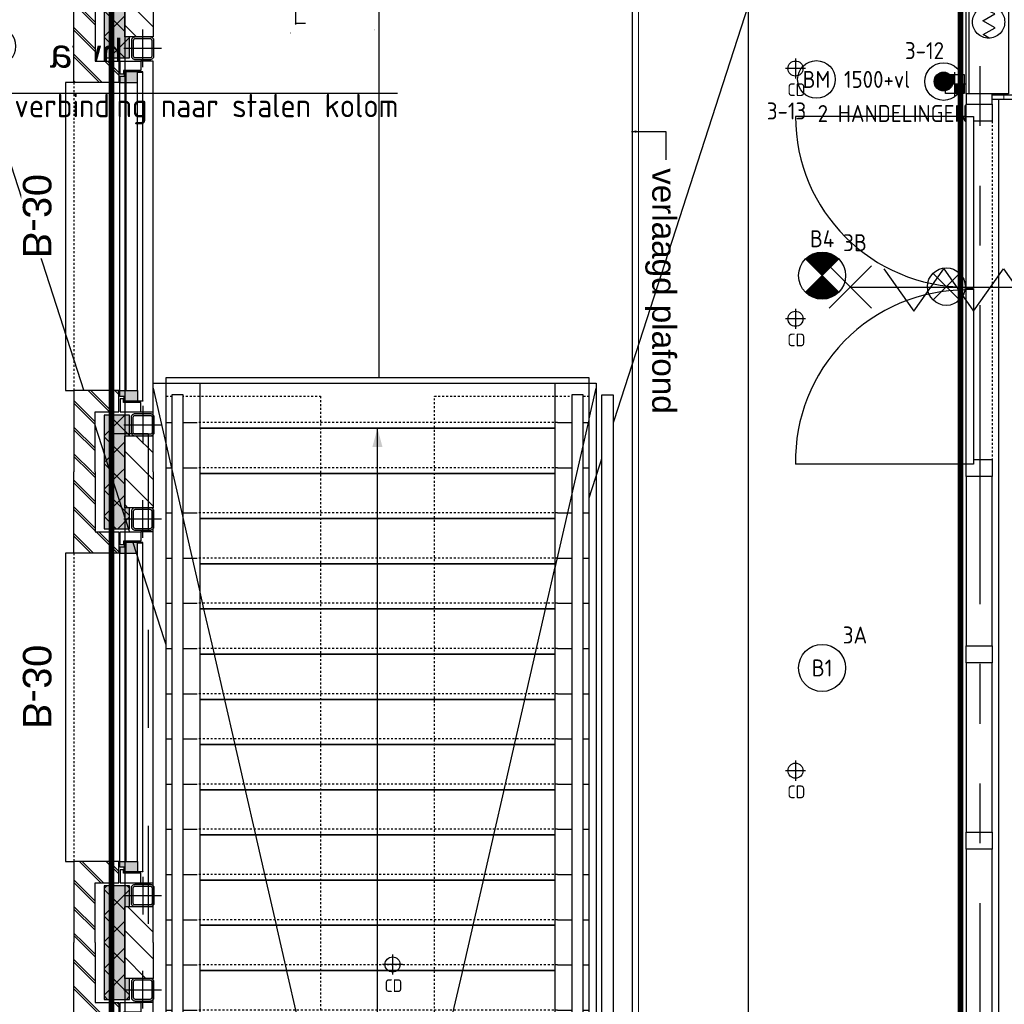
# Model space of a CAD drawing. Header units: millimetres. Extents: x -38031 to 110605, y -30229 to 92226.
# Tile 230 of 256: x 73572 to 78803, y 39323 to 44552. Entities that reach past the tile are written whole.
import ezdxf
from ezdxf.enums import TextEntityAlignment as Align

# ---------------------------------------------------------------- set-up
doc = ezdxf.new("R2010")
doc.units = ezdxf.units.MM
doc.header["$LTSCALE"] = 50
doc.set_wipeout_variables(frame=1)
for name, pattern in [('HIDDEN', [9.525, 6.35, -3.175]), ('HIDDEN2', [4.7625, 3.175, -1.5875]), ('PHANTOM', [63.5, 31.75, -6.35, 6.35, -6.35, 6.35, -6.35]), ('STYLE_01', [0.41664, 0.20828, -0.20836]), ('STYLE_07', [1.875, 0.625, -0.20828, 0.625, -0.20836, 0.06943, -0.13893])]:
    doc.linetypes.add(name, pattern=pattern)
for name, color, linetype in [('AL$1A---_ALGEMEEN', 8, 'Continuous'), ('AL------_MAATV', 200, 'Continuous'), ('AL------_SPARING', 2, 'Continuous'), ('AM$1A---_ARCERING', 8, 'Continuous'), ('AT$1A---_TEKST025', 8, 'Continuous'), ('AT$1A---_TEKST100', 8, 'Continuous'), ('BOUWKUNDIG', 8, 'Continuous'), ('brandscheiding', 5, 'HIDDEN'), ('EB6511--_ATTRIB', 2, 'Continuous'), ('EL6121--', 3, 'Continuous'), ('EL6311--', 3, 'Continuous'), ('el6311--nv', 7, 'Continuous'), ('EL6511--', 3, 'Continuous'), ('Kastenscheiding', 4, 'PHANTOM')]:
    doc.layers.add(name, color=color, linetype=linetype)
doc.layers.add('stramien', color=1, linetype='Continuous', lineweight=15)
doc.styles.add('Arial', font='ARIAL.TTF')
doc.styles.add('BURO-018', font='iso.shx', dxfattribs={"height": 90})
doc.styles.add('BURO-025', font='ISO.shx', dxfattribs={"height": 125})
doc.styles.get("Standard").update_dxf_attribs({"font": 'iso.shx'})
doc.dimstyles.new('STABICAD', dxfattribs={"dimscale": 100, "dimtxt": 1.8, "dimasz": 2, "dimexe": 0, "dimexo": 2.5, "dimgap": 1.5, "dimtad": 0, "dimdec": 0, "dimrnd": 10, "dimzin": 0, "dimdsep": 46, "dimtxsty": 'Standard', "dimblk1": 'OBLIQUE', "dimblk2": 'OBLIQUE', "dimsah": 1, "dimcen": -3, "dimadec": 0, "dimazin": 0, "dimtfac": 1, "dimtdec": 0, "dimtofl": 0, "dimtmove": 2, "dimatfit": 3, "dimfxl": 0, "dimtvp": 1.055556, "dimtolj": 1, "dimtzin": 0, "dimarcsym": 0})
doc.dimstyles.new('VyA', dxfattribs={"dimtxt": 2.272868, "dimasz": 2.120801, "dimexe": 1.5, "dimexo": 1.59, "dimgap": 0.5, "dimtad": 1, "dimdec": 0, "dimzin": 11, "dimtxsty": 'Arial', "dimblk": 'VW_SLASH', "dimcen": 0, "dimdle": 1, "dimazin": 0, "dimtfac": 0.8, "dimtdec": 0, "dimtix": 1, "dimtmove": 0, "dimatfit": 0, "dimldrblk": 'VW_FILLEDARROW', "dimfxl": 0, "dimfrac": 2, "dimtolj": 1, "dimtzin": 11, "dimarcsym": 0})
pattern_1 = [(135, (0, 0), (70.7107, 70.7107), []), (45, (299.34, -299.34), (70.7107, -70.7107), [])]
pattern_2 = [(45, (0, 0), (70.7107, -70.7107), []), (45, (7.07, -7.07), (70.7107, -70.7107), [])]
pattern_3 = [(45, (0, 0), (70.7107, -70.7107), [])]
pattern_4 = [(90, (0, 0), (100, 0), [])]

# ---------------------------------------------------------------- blocks, each defined once
blk = doc.blocks.new('E00024')
at = {"color": 0, "linetype": 'Continuous'}
for p, q in [((-1.41, 1.59), (1.41, 4.41)), ((-1.41, 4.41), (1.41, 1.59))]:
    blk.add_line(p, q, dxfattribs=at)
blk.add_circle((0, 3), 2, dxfattribs=at)
at = {"color": 0, "linetype": 'Continuous', "style": 'BURO-018'}
blk.add_attdef('E_TEXT1', text='', height=1.8, dxfattribs=at).set_placement((0, 7.5), align=Align.MIDDLE)
at = {"color": 0, "linetype": 'Continuous', "style": 'BURO-018', "flags": 1}
blk.add_attdef('E_MATCODE', (0, 0), '', height=1.8, dxfattribs=at)
blk = doc.blocks.new('E00123')
at = {"color": 0, "linetype": 'Continuous'}
blk.add_circle((0, 0), 2, dxfattribs=at)
at = {"color": 0, "linetype": 'Continuous', "style": 'BURO-018'}
for tag, p in [('E_TEXT1', (0, 4.5)), ('E_TEXT2', (0, 0))]:
    blk.add_attdef(tag, text='', height=1.8, dxfattribs=at).set_placement(p, align=Align.MIDDLE)
at = {"color": 0, "linetype": 'Continuous', "style": 'BURO-018', "flags": 1}
blk.add_attdef('E_MATCODE', (0, 0), '', height=1.8, dxfattribs=at)
blk = doc.blocks.new('_Oblique')
at = {"color": 0, "linetype": 'ByBlock', "lineweight": -2}
blk.add_line((-0.5, -0.5), (0.5, 0.5), dxfattribs=at)
blk = doc.blocks.new('E00023')
at = {"color": 0, "const_width": 1}
blk.add_lwpolyline([(-0.5, 3, 1), (0.5, 3, 1)], format="xyb", close=True, dxfattribs=at)
at = {"color": 0, "linetype": 'Continuous'}
for radius in [2, 1]:
    blk.add_circle((0, 3), radius, dxfattribs=at)
at = {"color": 0, "linetype": 'Continuous', "style": 'BURO-018'}
blk.add_attdef('E_TEXT1', text='', height=1.8, dxfattribs=at).set_placement((0, 7.5), align=Align.MIDDLE)
at = {"color": 0, "linetype": 'Continuous', "style": 'BURO-018', "flags": 1}
blk.add_attdef('E_MATCODE', (0, 0), '', height=1.8, dxfattribs=at)
blk = doc.blocks.new('Centraaldoos')
at = {"color": 1, "linetype": 'Continuous'}
for p, q in [((0, -2), (0, 2)), ((-2, 0), (2, 0))]:
    blk.add_line(p, q, dxfattribs=at)
at = {"color": 0, "linetype": 'Continuous'}
blk.add_circle((0, 0), 1.5, dxfattribs=at)
at = {"color": 0, "linetype": 'Continuous', "style": 'BURO-018'}
blk.add_attdef('AL_POSNR', text='', height=1.8, dxfattribs=at).set_placement((0, 3), align=Align.CENTER)
at = {"color": 0, "linetype": 'Continuous', "style": 'BURO-018', "flags": 1}
blk.add_attdef('AL_OMS', (0, 0), '', height=1.8, dxfattribs=at)
at = {"layer": 'AL------_MAATV', "style": 'BURO-018'}
blk.add_text('CD', height=2.531, rotation=180, dxfattribs=at).set_placement((1.61, 5.48))
blk = doc.blocks.new('Sparing 100x100')
at = {"color": 1, "linetype": 'Continuous'}
for p, q in [((0, -2.5), (0, 2.5)), ((-2.5, 0), (2.5, 0))]:
    blk.add_line(p, q, dxfattribs=at)
at = {"color": 0, "linetype": 'Continuous'}
for p, q in [((-2, 2), (2, 2)), ((-2, -2), (-2, 2)), ((2, 2), (2, -2)), ((2, -2), (-2, -2))]:
    blk.add_line(p, q, dxfattribs=at)
for points in [[(-2, 2), (0, 2), (-2, 0), (0, 0)], [(0, 0), (2, 0), (0, -2), (2, -2)]]:
    blk.add_solid(points, dxfattribs=at)
at = {"color": 0, "linetype": 'Continuous', "style": 'BURO-018'}
blk.add_attdef('AL_POSNR', text='', height=1.8, dxfattribs=at).set_placement((0, 3), align=Align.CENTER)
at = {"color": 0, "linetype": 'Continuous', "style": 'BURO-018', "flags": 1}
blk.add_attdef('AL_OMS', (0, 0), '', height=1.8, dxfattribs=at)
blk = doc.blocks.new('1115B3A')
at = {"color": 0, "linetype": 'Continuous'}
blk.add_circle((0, 0), 2.5, dxfattribs=at)
at = {"color": 0, "linetype": 'Continuous', "style": 'BURO-018'}
for tag, p in [('E_GKAST', (0, 8)), ('E_GROEP', (0, 5)), ('E_SGROEP', (4.5, 5)), ('E_ARMCODE', (0, 0)), ('E_SLET', (4.5, -1))]:
    blk.add_attdef(tag, text='', height=1.8, dxfattribs=at).set_placement(p, align=Align.MIDDLE)
blk = doc.blocks.new('E00018')
at = {"color": 0, "linetype": 'Continuous'}
for p, q in [((-1.77, -1.77), (1.77, 1.77)), ((1.77, -1.77), (-1.77, 1.77))]:
    blk.add_line(p, q, dxfattribs=at)
at = {"color": 0, "linetype": 'Continuous', "const_width": 2.5}
for points in [[(-0.88, 0.88, -0.198912), (0, 1.25, -0.198912), (0.88, 0.88, -1)], [(-0.88, -0.88, 0.198912), (0, -1.25, 0.198912), (0.88, -0.88, 1)]]:
    blk.add_lwpolyline(points, format="xyb", dxfattribs=at)
blk = doc.blocks.new('1115B3A-NO1')
at = {"color": 0, "linetype": 'Continuous'}
blk.add_circle((0, 0), 2.5, dxfattribs=at)
at = {"color": 0, "zscale": 100}
blk.add_blockref('E00018', (0, 0), dxfattribs=at)
at = {"color": 0, "linetype": 'Continuous', "style": 'BURO-018'}
for tag, p in [('E_GKAST', (0, 8)), ('E_GROEP', (0, 5)), ('E_SGROEP', (4.5, 5)), ('E_ARMCODE', (0, 0)), ('E_SLET', (4.5, -1))]:
    blk.add_attdef(tag, text='', height=1.8, dxfattribs=at).set_placement(p, align=Align.MIDDLE)
blk = doc.blocks.new('Group-59')
at = {"layer": 'AL$1A---_ALGEMEEN', "color": 0}
for p, q in [((17499, 849), (13309, 13801)), ((17499, 13801), (13309, 849))]:
    blk.add_line(p, q, dxfattribs=at)
blk.add_lwpolyline([(13309, 13801), (17499, 13801), (17499, 849), (13309, 849)], close=True, dxfattribs=at)
blk = doc.blocks.new('hwa')
at = {"layer": 'AL$1A---_ALGEMEEN', "color": 0}
blk.add_circle((0, 0), 100, dxfattribs=at)
at = {"layer": 'AT$1A---_TEKST100', "insert": (-670, 38.3), "char_height": 151.525, "attachment_point": 1, "line_spacing_factor": 0.967741, "style": 'Arial'}
blk.add_mtext('{\\C256;\\lhwa}', dxfattribs=at)
blk = doc.blocks.new('VW_SLASH')
at = {"layer": 'AL$1A---_ALGEMEEN', "color": 0, "linetype": 'ByBlock', "lineweight": -2}
blk.add_line((0, 0), (-1, 0), dxfattribs=at)
at = {"layer": 'AL$1A---_ALGEMEEN', "color": 0, "linetype": 'ByBlock', "lineweight": 5}
blk.add_line((0.5, 0.5), (-0.5, -0.5), dxfattribs=at)
blk = doc.blocks.new('*D1049')
at = {"layer": 'AL$1A---_ALGEMEEN', "color": 0, "lineweight": -2}
for p, q in [((16146.4, 13801), (15537.5, 13801)), ((15539, 851.1), (15539, 13798.9)), ((16086.4, 849), (15537.5, 849))]:
    blk.add_line(p, q, dxfattribs=at)
at = {"layer": 'AL$1A---_ALGEMEEN', "color": 0, "lineweight": -2, "xscale": 2.12080078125, "yscale": 2.12080078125, "zscale": 2.12080078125}
for p, rotation in [((15539, 13801), 90), ((15539, 849), 270)]:
    blk.add_blockref('VW_SLASH', p, dxfattribs=dict(at, rotation=rotation))
at = {"layer": 'AT$1A---_TEKST025', "insert": (15512.8, 7325), "char_height": 2.27, "attachment_point": 5, "rotation": 90, "style": 'Arial'}
blk.add_mtext('\\A1;647600', dxfattribs=at)
blk = doc.blocks.new('VW_FILLEDARROW')
at = {"layer": 'AL$1A---_ALGEMEEN', "color": 0, "lineweight": -2}
blk.add_solid([(0, 0), (0.5, 0.5), (0.5, -0.5)], dxfattribs=at)
blk = doc.blocks.new('*D1055')
at = {"layer": 'AL$1A---_ALGEMEEN', "color": 0, "lineweight": -2}
for p, q in [((16041.4, 13980), (15092.5, 13980)), ((15094, 13982.1), (15094, 13984.2)), ((15094, 13980), (15094, 13705)), ((15147.4, 13705), (15092.5, 13705)), ((15094, 13702.9), (15094, 13700.8))]:
    blk.add_line(p, q, dxfattribs=at)
at = {"layer": 'AL$1A---_ALGEMEEN', "color": 0, "lineweight": -2, "xscale": 2.12080078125, "yscale": 2.12080078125, "zscale": 2.12080078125}
for p, rotation in [((15094, 13980), 270), ((15094, 13705), 90)]:
    blk.add_blockref('VW_SLASH', p, dxfattribs=dict(at, rotation=rotation))
at = {"layer": 'AT$1A---_TEKST025', "insert": (15069, 13655), "char_height": 2.27, "attachment_point": 5, "rotation": 90, "style": 'Arial'}
blk.add_mtext('\\A1;13750', dxfattribs=at)
blk = doc.blocks.new('*D1071')
at = {"layer": 'AL$1A---_ALGEMEEN', "color": 0, "lineweight": -2}
for p, q in [((17427.4, 14005), (15537.5, 14005)), ((15539, 14007.1), (15539, 14009.2)), ((15539, 14005), (15539, 13801)), ((17046.4, 13801), (15537.5, 13801)), ((15539, 13798.9), (15539, 13796.8))]:
    blk.add_line(p, q, dxfattribs=at)
at = {"layer": 'AL$1A---_ALGEMEEN', "color": 0, "lineweight": -2, "xscale": 2.12080078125, "yscale": 2.12080078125, "zscale": 2.12080078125}
for p, rotation in [((15539, 14005), 270), ((15539, 13801), 90)]:
    blk.add_blockref('VW_SLASH', p, dxfattribs=dict(at, rotation=rotation))
at = {"layer": 'AT$1A---_TEKST025', "insert": (15514, 13671), "char_height": 2.27, "attachment_point": 5, "rotation": 90, "style": 'Arial'}
blk.add_mtext('\\A1;10200', dxfattribs=at)
blk = doc.blocks.new('24-trap-school-trede')
at = {"color": 0}
blk.add_wipeout([(-942.5, 240), (942.5, 240), (942.5, 0), (-942.5, 0)], dxfattribs=at).dxf.layer = 'AL$1A---_ALGEMEEN'
at = {"layer": 'AL$1A---_ALGEMEEN', "color": 0}
for p, q in [((-1122.5, 30), (-957.5, 30)), ((957.5, 30), (1122.5, 30))]:
    blk.add_line(p, q, dxfattribs=at)
at = {"layer": 'AL$1A---_ALGEMEEN', "color": 0, "linetype": 'STYLE_01'}
blk.add_line((957.5, 30), (-957.5, 30), dxfattribs=at)
at = {"layer": 'AL$1A---_ALGEMEEN', "color": 0}
blk.add_lwpolyline([(-942.5, 240), (942.5, 240), (942.5, 0), (-942.5, 0)], close=True, dxfattribs=at)
blk = doc.blocks.new('Group-86')
at = {"color": 0}
blk.add_wipeout([(17989, 14077), (20234, 14077), (20234, 9517), (17989, 9517)], dxfattribs=at).dxf.layer = 'AL$1A---_ALGEMEEN'
at = {"layer": 'AL$1A---_ALGEMEEN', "color": 0}
blk.add_lwpolyline([(17989, 14077), (20234, 14077), (20234, 9517), (17989, 9517)], close=True, dxfattribs=at)
blk.add_blockref('24-trap-school-trede', (19111.5, 9487), dxfattribs=at)
blk.add_blockref('24-trap-school-trede', (19111.5, 9727), dxfattribs=at)
blk.add_blockref('24-trap-school-trede', (19111.5, 9967), dxfattribs=at)
blk.add_blockref('24-trap-school-trede', (19111.5, 10207), dxfattribs=at)
blk.add_blockref('24-trap-school-trede', (19111.5, 10447), dxfattribs=at)
blk.add_blockref('24-trap-school-trede', (19111.5, 10687), dxfattribs=at)
blk.add_blockref('24-trap-school-trede', (19111.5, 10927), dxfattribs=at)
blk.add_blockref('24-trap-school-trede', (19111.5, 11167), dxfattribs=at)
blk.add_blockref('24-trap-school-trede', (19111.5, 11407), dxfattribs=at)
blk.add_blockref('24-trap-school-trede', (19111.5, 11647), dxfattribs=at)
blk.add_blockref('24-trap-school-trede', (19111.5, 11887), dxfattribs=at)
blk.add_blockref('24-trap-school-trede', (19111.5, 12127), dxfattribs=at)
blk.add_blockref('24-trap-school-trede', (19111.5, 12367), dxfattribs=at)
blk.add_blockref('24-trap-school-trede', (19111.5, 12607), dxfattribs=at)
blk.add_blockref('24-trap-school-trede', (19111.5, 12847), dxfattribs=at)
blk.add_blockref('24-trap-school-trede', (19111.5, 13087), dxfattribs=at)
blk.add_blockref('24-trap-school-trede', (19111.5, 13327), dxfattribs=at)
blk.add_blockref('24-trap-school-trede', (19111.5, 13567), dxfattribs=at)
blk.add_blockref('24-trap-school-trede', (19111.5, 13807), dxfattribs=at)
blk.add_line((19111.5, 9487), (19111.5, 13807), dxfattribs=at)
at = {"layer": 'AL$1A---_ALGEMEEN', "color": 0, "linetype": 'STYLE_01'}
for points in [[(17989, 13977), (18809, 13977), (18809, 9809.7), (17989, 9809.7)], [(19414, 13977), (20234, 13977), (20234, 9809.7), (19414, 9809.7)]]:
    blk.add_lwpolyline(points, close=True, dxfattribs=at)
at = {"layer": 'AL$1A---_ALGEMEEN', "color": 0}
blk.add_solid([(19111.5, 13807), (19138.3, 13707), (19084.7, 13707)], dxfattribs=at)
at = {"color": 0}
for points in [[(18019, 9624), (18079, 9624), (18079, 13985), (18019, 13985)], [(20204, 9624), (20204, 13985), (20144, 13985), (20144, 9624)]]:
    blk.add_wipeout(points, dxfattribs=at).dxf.layer = 'AL$1A---_ALGEMEEN'
at = {"layer": 'AL$1A---_ALGEMEEN', "color": 0}
for points in [[(18019, 9624), (18079, 9624), (18079, 13985), (18019, 13985)], [(20204, 9624), (20204, 13985), (20144, 13985), (20144, 9624)]]:
    blk.add_lwpolyline(points, close=True, dxfattribs=at)
blk = doc.blocks.new('Group-87')
at = {"layer": 'AL$1A---_ALGEMEEN', "color": 0}
blk.add_blockref('Group-86', (0, 0), dxfattribs=at)
for p, q in [((17919, 14020), (20274, 3755)), ((17919, 3755), (20274, 14020))]:
    blk.add_line(p, q, dxfattribs=at)
blk.add_lwpolyline([(17919, 14047), (20274, 14047), (20274, 3755), (17919, 3755)], close=True, dxfattribs=at)
blk = doc.blocks.new('Group-35')
at = {"layer": 'AL$1A---_ALGEMEEN', "color": 0}
for p, q in [((-97.5, 382.003125), (127.5, 157.003125)), ((-97.5, 157.003125), (127.5, 382.003125))]:
    blk.add_line(p, q, dxfattribs=at)
at = {"layer": 'AL$1A---_ALGEMEEN', "color": 0, "flags": 1}
blk.add_attdef('B60_30', (-97.5, 157.003125), '', height=0.2, dxfattribs=at)
blk = doc.blocks.new('Group-36')
at = {"layer": 'AL$1A---_ALGEMEEN', "color": 0}
for p, q in [((-97.5, -757.809375), (127.5, -982.809375)), ((-97.5, -982.809375), (127.5, -757.809375))]:
    blk.add_line(p, q, dxfattribs=at)
at = {"layer": 'AL$1A---_ALGEMEEN', "color": 0, "flags": 1}
blk.add_attdef('B60_30', (-97.5, -982.809375), '', height=0.2, dxfattribs=at)
blk = doc.blocks.new('WBDBO 60 min')
at = {"layer": 'AL$1A---_ALGEMEEN', "color": 0}
blk.add_line((15, -870.3), (15, 269.5), dxfattribs=at)
for name in ['Group-35', 'Group-36']:
    blk.add_blockref(name, (0, 0), dxfattribs=at)
at = {"layer": 'AT$1A---_TEKST100', "style": 'Arial'}
blk.add_text('B 60', height=151.52, dxfattribs=at).set_placement((15, 413.9), align=Align.BOTTOM_CENTER)
blk = doc.blocks.new('WBDBO 60 min.zelfsl.')
at = {"layer": 'AL$1A---_ALGEMEEN', "color": 0}
blk.add_lwpolyline([(112.5, -692.4), (-112.5, -533.5), (112.5, -374.7), (-112.5, -215.8), (112.5, -57), (-112.5, 101.9)], dxfattribs=at)
blk.add_blockref('WBDBO 60 min', (0, 0), dxfattribs=at)
blk = doc.blocks.new('32x_hout-mk 870-p')
at = {"layer": 'AL$1A---_ALGEMEEN', "color": 0}
for points in [[(15, 10284), (15, 7927), (154, 7927), (154, 10284)], [(154, 10), (154, 5950), (15, 5950), (15, 10)]]:
    blk.add_lwpolyline(points, close=True, dxfattribs=at)
at = {"color": 0}
for points in [[(15, 7927), (154, 7927), (154, 7837), (15, 7837)], [(15, 6040), (154, 6040), (154, 5950), (15, 5950)], [(15, 5050), (154, 5050), (154, 4960), (15, 4960)], [(15, 4060), (154, 4060), (154, 3970), (15, 3970)]]:
    blk.add_wipeout(points, dxfattribs=at).dxf.layer = 'AL$1A---_ALGEMEEN'
at = {"layer": 'AL$1A---_ALGEMEEN', "color": 0, "linetype": 'STYLE_01'}
blk.add_line((154, 7837), (154, 6040), dxfattribs=at)
at = {"layer": 'AL$1A---_ALGEMEEN', "color": 0}
for points in [[(15, 7927), (154, 7927), (154, 7837), (15, 7837)], [(15, 6040), (154, 6040), (154, 5950), (15, 5950)], [(15, 5050), (154, 5050), (154, 4960), (15, 4960)], [(15, 4060), (154, 4060), (154, 3970), (15, 3970)]]:
    blk.add_lwpolyline(points, close=True, dxfattribs=at)
at = {"color": 0}
blk.add_wipeout([(15, 6945), (55, 6945), (55, 6015), (15, 6015)], dxfattribs=at).dxf.layer = 'AL$1A---_ALGEMEEN'
at = {"layer": 'AL$1A---_ALGEMEEN', "color": 0}
blk.add_line((15, 6015), (-891.3, 6015), dxfattribs=at)
blk.add_lwpolyline([(15, 6945), (55, 6945), (55, 6015), (15, 6015)], close=True, dxfattribs=at)
at = {"color": 0}
blk.add_wipeout([(15, 7862), (55, 7862), (55, 6948), (15, 6948)], dxfattribs=at).dxf.layer = 'AL$1A---_ALGEMEEN'
at = {"layer": 'AL$1A---_ALGEMEEN', "color": 0}
blk.add_line((15, 7862), (-891.3, 7862), dxfattribs=at)
blk.add_lwpolyline([(15, 7862), (55, 7862), (55, 6948), (15, 6948)], close=True, dxfattribs=at)
for centre, start, end in [((15, 7862), 180, 270), ((15, 6034), 90, 181.201)]:
    blk.add_arc(centre, 906.3, start, end, dxfattribs=at)
at = {"layer": 'AL$1A---_ALGEMEEN', "color": 0, "xscale": -1, "rotation": 270}
blk.add_blockref('WBDBO 60 min.zelfsl.', (270.9, 6940.7), dxfattribs=at)
blk = doc.blocks.new('txt 1_100 verlaagd plafond')
at = {"layer": 'AL$1A---_ALGEMEEN', "color": 0}
for p, q in [((-1830, 0), (-1830, 182.6)), ((-1830, 182.6), (-1680, 182.6))]:
    blk.add_line(p, q, dxfattribs=at)
blk.add_solid([(-1830, 0), (-1836.7, 25), (-1823.3, 25)], dxfattribs=at)
at = {"layer": 'AT$1A---_TEKST100', "insert": (-983.5, 235.8), "char_height": 126.27, "attachment_point": 2, "line_spacing_factor": 0.967741, "style": 'Arial'}
blk.add_mtext('{\\C256;\\lverlaagd plafond}', dxfattribs=at)
blk = doc.blocks.new('txt- B-30')
at = {"color": 0}
blk.add_wipeout([(-223.5, -118.5), (223.5, -118.5), (223.5, 124.9), (-223.5, 124.9)], dxfattribs=at).dxf.layer = 'AL$1A---_ALGEMEEN'
at = {"layer": 'AT$1A---_TEKST100', "insert": (0, -112.2), "char_height": 151.525, "attachment_point": 8, "line_spacing_factor": 0.967741, "style": 'Arial'}
blk.add_mtext('{\\C256;\\lB-30}', dxfattribs=at)
blk = doc.blocks.new('st.k-120x120')
at = {"layer": 'AM$1A---_ARCERING', "linetype": 'Continuous', "lineweight": 0}
h = blk.add_hatch(color=256, dxfattribs=at)
edge = h.paths.add_edge_path()
edge.add_line((-40, -60), (40, -60))
edge.add_arc((40, -40), 20, 270, 360)
edge.add_line((60, -40), (60, 40))
edge.add_arc((40, 40), 20, 0, 90)
edge.add_line((40, 60), (-40, 60))
edge.add_arc((-40, 40), 20, 90, 180)
edge.add_line((-60, 40), (-60, -40))
edge.add_arc((-40, -40), 20, 180, 270)
edge = h.paths.add_edge_path(flags=16)
edge.add_line((-40, -50), (40, -50))
edge.add_arc((40, -40), 10, 270, 360)
edge.add_line((50, -40), (50, 40))
edge.add_arc((40, 40), 10, 0, 90)
edge.add_line((40, 50), (-40, 50))
edge.add_arc((-40, 40), 10, 90, 180)
edge.add_line((-50, 40), (-50, -40))
edge.add_arc((-40, -40), 10, 180, 270)
at = {"layer": 'AL$1A---_ALGEMEEN', "color": 0}
for p, q in [((0, 100), (0, -100)), ((-100, 0), (100, 0))]:
    blk.add_line(p, q, dxfattribs=at)
at = {"layer": 'AL$1A---_ALGEMEEN', "color": 0, "flags": 128}
blk.add_lwpolyline([(-40, -60), (40, -60, 0.414214), (60, -40), (60, 40, 0.414214), (40, 60), (-40, 60, 0.414214), (-60, 40), (-60, -40, 0.414214), (-40, -60, 0.414214)], format="xyb", dxfattribs=at)
blk.add_lwpolyline([(-40, -50), (40, -50, 0.414214), (50, -40), (50, 40, 0.414214), (40, 50), (-40, 50, 0.414214), (-50, 40), (-50, -40, 0.414214)], format="xyb", close=True, dxfattribs=at)
blk = doc.blocks.new('zijdetail kozijn midden')
at = {"color": 0}
blk.add_wipeout([(113, -117), (63, -117), (63, -25), (44, -25), (44, -7), (113, -7), (113, -25), (113, -57), (113, -71.9)], dxfattribs=at).dxf.layer = 'AL$1A---_ALGEMEEN'
at = {"layer": 'AM$1A---_ARCERING', "linetype": 'Continuous', "lineweight": 0}
blk.add_hatch(color=256, dxfattribs=at).paths.add_polyline_path([(54.2, -100), (54.2, -128), (56, -128), (56, -28), (31, -28), (31, -5), (0, -5), (0, -100), (22, -100)])
at = {"layer": 'AL$1A---_ALGEMEEN', "color": 0}
for points in [[(54.2, -100), (54.2, -128), (56, -128), (56, -28), (31, -28), (31, -5), (0, -5), (0, -100), (22, -100)], [(113, -117), (63, -117), (63, -25), (44, -25), (44, -7), (113, -7), (113, -25), (113, -57), (113, -71.9)]]:
    blk.add_lwpolyline(points, close=True, dxfattribs=at)
blk = doc.blocks.new('31x_alu-1e-mk125a-p')
at = {"layer": 'AM$1A---_ARCERING', "linetype": 'Continuous', "lineweight": 0}
for points in [[(-160, 1767), (-270, 1767), (-295, 1767), (-295, 1878.5), (-270, 1878.5), (-270, 2068.5), (-160, 2068.5)], [(-270, -241.5), (-295, -241.5), (-295, -130), (-270, -130), (-160, -130), (-160, -431.5), (-270, -431.5)]]:
    blk.add_hatch(color=256, dxfattribs=at).paths.add_polyline_path(points)
at = {"layer": 'AM$1A---_ARCERING', "linetype": 'Continuous', "lineweight": 5}
h = blk.add_hatch(dxfattribs=at)
h.set_pattern_fill('ISOLATIE', color=256, style=0, pattern_type=2)
h.set_pattern_definition(pattern_1)
h.paths.add_polyline_path([(-160, 1767), (-270, 1767), (-295, 1767), (-295, 1878.5), (-270, 1878.5), (-270, 2068.5), (-160, 2068.5)])
h = blk.add_hatch(dxfattribs=at)
h.set_pattern_fill('ISOLATIE', color=256, style=0, pattern_type=2)
h.set_pattern_definition(pattern_1)
h.paths.add_polyline_path([(-270, -241.5), (-295, -241.5), (-295, -130), (-270, -130), (-160, -130), (-160, -431.5), (-270, -431.5)])
at = {"layer": 'AL$1A---_ALGEMEEN', "color": 0}
for p, q in [((-160, 2068.5), (-160, 1767)), ((-420, -113), (-420, 1750)), ((-420, 1750), (-355, 1750)), ((-355, -113), (-420, -113)), ((-270, -431.5), (-270, -241.5))]:
    blk.add_line(p, q, dxfattribs=at)
at = {"layer": 'AL$1A---_ALGEMEEN', "color": 0, "flags": 128}
for points in [[(-160, 1767), (-270, 1767), (-295, 1767), (-295, 1878.5), (-270, 1878.5), (-270, 2068.5)], [(-270, -241.5), (-295, -241.5), (-295, -130), (-270, -130), (-160, -130), (-160, -431.5)]]:
    blk.add_lwpolyline(points, dxfattribs=at)
at = {"layer": 'AL$1A---_ALGEMEEN', "color": 0}
for points in [[(-276, 1705), (-276, 0), (-338, 0), (-338, 1705)], [(-243, 1637), (45, 1637), (45, 0), (-243, 0)]]:
    blk.add_lwpolyline(points, close=True, dxfattribs=at)
at = {"color": 0}
for points in [[(-270, 1878.5), (-270, 2068.5), (-420, 2068.5), (-420, 1878.5)], [(-238, 1637), (0, 1637), (0, 2068.5), (-113, 2068.5), (-113, 1750), (-238, 1750)], [(-238, 0), (0, 0), (0, -431.5), (-113, -431.5), (-113, -113), (-238, -113)], [(-270, -241.5), (-270, -431.5), (-420, -431.5), (-420, -241.5)]]:
    blk.add_wipeout(points, dxfattribs=at).dxf.layer = 'AL$1A---_ALGEMEEN'
at = {"layer": 'AM$1A---_ARCERING', "linetype": 'Continuous', "lineweight": 5}
h = blk.add_hatch(dxfattribs=at)
h.set_pattern_fill('KALKZANDSTEEN', color=256, style=0, pattern_type=2)
h.set_pattern_definition(pattern_3)
h.paths.add_polyline_path([(-270, 1878.5), (-270, 2068.5), (-420, 2068.5), (-420, 1878.5)])
h = blk.add_hatch(dxfattribs=at)
h.set_pattern_fill('BAKSTEEN', color=256, style=0, pattern_type=2)
h.set_pattern_definition(pattern_2)
h.paths.add_polyline_path([(-238, 1637), (0, 1637), (0, 2068.5), (-113, 2068.5), (-113, 1750), (-238, 1750)])
h = blk.add_hatch(dxfattribs=at)
h.set_pattern_fill('BAKSTEEN', color=256, style=0, pattern_type=2)
h.set_pattern_definition(pattern_2)
h.paths.add_polyline_path([(-238, 0), (0, 0), (0, -431.5), (-113, -431.5), (-113, -113), (-238, -113)])
h = blk.add_hatch(dxfattribs=at)
h.set_pattern_fill('KALKZANDSTEEN', color=256, style=0, pattern_type=2)
h.set_pattern_definition(pattern_3)
h.paths.add_polyline_path([(-270, -241.5), (-270, -431.5), (-420, -431.5), (-420, -241.5)])
at = {"layer": 'AL$1A---_ALGEMEEN', "color": 0}
for p, q in [((-270, 1878.5), (-270, 2068.5)), ((-270, -241.5), (-270, -431.5))]:
    blk.add_line(p, q, dxfattribs=at)
at = {"layer": 'AL$1A---_ALGEMEEN', "color": 0, "linetype": 'STYLE_01'}
blk.add_line((0, 1637), (0, 0), dxfattribs=at)
at = {"layer": 'AL$1A---_ALGEMEEN', "color": 0, "flags": 128}
for points in [[(-420, 2068.5), (-420, 1878.5), (-270, 1878.5)], [(-238, 1637), (0, 1637), (0, 2068.5)], [(-113, 2068.5), (-113, 1750), (-238, 1750), (-238, 1637)], [(-238, 0), (0, 0), (0, -431.5)], [(-113, -431.5), (-113, -113), (-238, -113), (-238, 0)], [(-420, -431.5), (-420, -241.5), (-270, -241.5)]]:
    blk.add_lwpolyline(points, dxfattribs=at)
at = {"layer": 'AL$1A---_ALGEMEEN', "color": 0, "xscale": -1, "rotation": 270}
blk.add_blockref('st.k-120x120', (-365, 1818.5), dxfattribs=at)
at = {"layer": 'AL$1A---_ALGEMEEN', "color": 0, "rotation": 270}
blk.add_blockref('st.k-120x120', (-365, -181.5), dxfattribs=at)
blk.add_blockref('zijdetail kozijn midden', (-238, 0), dxfattribs=at)
at = {"layer": 'AL$1A---_ALGEMEEN', "color": 0}
for p, q in [((-366, -54.2), (-366, 1691.2)), ((-243, 0), (-243, 1637))]:
    blk.add_line(p, q, dxfattribs=at)
at = {"layer": 'AL$1A---_ALGEMEEN', "color": 0, "xscale": -1, "rotation": 270}
blk.add_blockref('zijdetail kozijn midden', (-238, 1637), dxfattribs=at)
at = {"layer": 'AL$1A---_ALGEMEEN', "color": 0}
blk.add_line((-270, 2068.5), (-270, -431.5), dxfattribs=at)
blk = doc.blocks.new('65-brandslaghaspel')
at = {"layer": 'AL$1A---_ALGEMEEN', "color": 0}
for p, q in [((173.6, -0.9), (143.8, 16.2)), ((143.8, 16.2), (143.8, -17.6)), ((143.8, -17.6), (173.4, -0.5))]:
    blk.add_line(p, q, dxfattribs=at)
at = {"color": 0}
blk.add_wipeout([(12.6, -85.4), (4.2, -85), (-4.1, -83.8), (-12.2, -81.8), (-20.1, -78.9), (-27.7, -75.4), (-34.9, -71), (-41.6, -66), (-47.8, -60.4), (-53.5, -54.2), (-58.5, -47.5), (-62.8, -40.3), (-66.3, -32.7), (-69.2, -24.8), (-71.2, -16.7), (-72.4, -8.4), (-72.9, 0), (-72.4, 8.4), (-71.2, 16.7), (-69.2, 24.8), (-66.3, 32.7), (-62.8, 40.3), (-58.5, 47.5), (-53.5, 54.2), (-47.8, 60.4), (-41.6, 66), (-34.9, 71), (-27.7, 75.4), (-20.1, 78.9), (-12.2, 81.8), (-4.1, 83.8), (4.2, 85), (12.6, 85.4), (21, 85), (29.3, 83.8), (37.4, 81.8), (45.3, 78.9), (52.9, 75.4), (60.1, 71), (66.8, 66), (73, 60.4), (78.6, 54.2), (83.6, 47.5), (87.9, 40.3), (91.5, 32.7), (94.4, 24.8), (96.4, 16.7), (97.6, 8.4), (98, 0), (97.6, -8.4), (96.4, -16.7), (94.4, -24.8), (91.5, -32.7), (87.9, -40.3), (83.6, -47.5), (78.6, -54.2), (73, -60.4), (66.8, -66), (60.1, -71), (52.9, -75.4), (45.3, -78.9), (37.4, -81.8), (29.3, -83.8), (21, -85)], dxfattribs=at).dxf.layer = 'AL$1A---_ALGEMEEN'
at = {"layer": 'AL$1A---_ALGEMEEN', "color": 0}
for p, q in [((-72.8, -2), (-54.7, 29.3)), ((-54.7, 29.3), (-18.3, -33.9)), ((-18.3, -33.9), (19.2, 31.1)), ((19.2, 31.1), (55.9, -32.4)), ((55.9, -32.4), (70.2, -0.9)), ((70.2, -0.9), (173.6, -0.9))]:
    blk.add_line(p, q, dxfattribs=at)
at = {"layer": 'AL$1A---_ALGEMEEN', "color": 0, "flags": 128}
blk.add_lwpolyline([(-72.9, 0, -0.414214), (12.6, 85.4, -0.414214), (98, 0, -0.414214), (12.6, -85.4, -0.414214)], format="xyb", close=True, dxfattribs=at)
blk = doc.blocks.new('65-brslhlkast i')
at = {"color": 0}
blk.add_wipeout([(27.5, 0), (817.5, 0), (817.5, -225), (27.5, -225)], dxfattribs=at).dxf.layer = 'AL$1A---_ALGEMEEN'
at = {"layer": 'AL$1A---_ALGEMEEN', "color": 0}
blk.add_lwpolyline([(27.5, 0), (817.5, 0), (817.5, -225), (27.5, -225)], close=True, dxfattribs=at)
at = {"color": 0}
blk.add_wipeout([(27.5, 0), (817.5, 0), (817.5, -15), (27.5, -15)], dxfattribs=at).dxf.layer = 'AL$1A---_ALGEMEEN'
at = {"layer": 'AL$1A---_ALGEMEEN', "color": 0}
blk.add_lwpolyline([(27.5, 0), (817.5, 0), (817.5, -15), (27.5, -15)], close=True, dxfattribs=at)
blk.add_blockref('65-brandslaghaspel', (396.3, -119.9), dxfattribs=at)
blk = doc.blocks.new('Group-129')
at = {"layer": 'AL$1A---_ALGEMEEN', "color": 0, "rotation": 90}
blk.add_blockref('65-brslhlkast i', (22239, 15555.5), dxfattribs=at)
at = {"color": 0}
for points in [[(22378, 16403), (22499.1, 16403), (22499.1, 16378), (22378, 16378)], [(22378, 15578), (22499.1, 15578), (22499.1, 15553), (22378, 15553)]]:
    blk.add_wipeout(points, dxfattribs=at).dxf.layer = 'AL$1A---_ALGEMEEN'
at = {"layer": 'AM$1A---_ARCERING', "linetype": 'Continuous', "lineweight": 5}
h = blk.add_hatch(dxfattribs=at)
h.set_pattern_fill('1_100_GIPS___', color=256, style=0, pattern_type=2)
h.set_pattern_definition(pattern_4)
h.paths.add_polyline_path([(22378, 16403), (22499.1, 16403), (22499.1, 16378), (22378, 16378)])
h = blk.add_hatch(dxfattribs=at)
h.set_pattern_fill('1_100_GIPS___', color=256, style=0, pattern_type=2)
h.set_pattern_definition(pattern_4)
h.paths.add_polyline_path([(22378, 15578), (22499.1, 15578), (22499.1, 15553), (22378, 15553)])
at = {"layer": 'AL$1A---_ALGEMEEN', "color": 0}
for points in [[(22378, 16403), (22499.1, 16403), (22499.1, 16378), (22378, 16378)], [(22378, 15578), (22499.1, 15578), (22499.1, 15553), (22378, 15553)]]:
    blk.add_lwpolyline(points, close=True, dxfattribs=at)
blk = doc.blocks.new('E00170')
at = {"color": 0, "linetype": 'Continuous'}
for q in [(5, 8.66), (-5, -8.66)]:
    blk.add_line((0, 0), q, dxfattribs=at)
for points in [[(5, 8.66, 0, 1, 0), (3.5, 6.062, 1, 1, 0)], [(-5, -8.66, 0, 1, 0), (-3.5, -6.062, 1, 1, 0)]]:
    blk.add_lwpolyline(points, format="xyseb", dxfattribs=at)
at = {"color": 0, "const_width": 0.5}
blk.add_lwpolyline([(-0.25, 0, 1), (0.25, 0, 1)], format="xyb", close=True, dxfattribs=at)
at = {"color": 0, "linetype": 'Continuous'}
blk.add_circle((0, 0), 0.5, dxfattribs=at)
blk = doc.blocks.new('Group-71')
at = {"layer": 'AL$1A---_ALGEMEEN', "color": 0, "linetype": 'STYLE_01'}
blk.add_lwpolyline([(-36501, 17324.992), (17499, 17324.992), (17499, -2675.008), (-36501, -2675.008)], close=True, dxfattribs=at)
at = {"layer": 'AL$1A---_ALGEMEEN', "color": 0}
blk.add_blockref('Group-59', (0, 0), dxfattribs=at)
at = {"layer": 'AL$1A---_ALGEMEEN', "color": 0, "xscale": -1}
blk.add_blockref('hwa', (13509, 13584.992), dxfattribs=at)
at = {"layer": 'AL$1A---_ALGEMEEN', "color": 0}
for base, p1, p2, picture, middle in [((15094, 13704.992), (16043.031, 13979.992), (15149, 13704.992), '*D1055', (15069, 13654.992)), ((15539, 13800.992), (17429, 14004.992), (17048.031, 13800.992), '*D1071', (15514, 13670.992))]:
    dim = blk.add_linear_dim(base=base, p1=p1, p2=p2, angle=90, dimstyle='VyA', override={"dimtxt": 2.272868, "dimgap": 25, "dimlfac": 50, "dimpost": '<>', "dimtxsty": 'Arial', "dimtix": 0, "dimtmove": 2}, dxfattribs=at)
    dim.commit()
    dim.dimension.update_dxf_attribs({"geometry": picture, "text_midpoint": middle, "dimtype": 128})
dim = blk.add_linear_dim(base=(15539, 13800.992), p1=(16088.031, 848.992), p2=(16148.031, 13800.992), angle=90, dimstyle='VyA', override={"dimtxt": 2.272868, "dimgap": 25, "dimlfac": 50, "dimpost": '<>', "dimtxsty": 'Arial', "dimtmove": 2}, dxfattribs=at)
dim.commit()
dim.dimension.update_dxf_attribs({"geometry": '*D1049', "text_midpoint": (15512.84, 7324.992)})
blk = doc.blocks.new('200254 W 211 30-06-2008')
at = {"layer": 'AL$1A---_ALGEMEEN'}
blk.add_lwpolyline([(20698.05, 3599.95), (20999.83, 3599.95), (20999.83, 3931.55), (20610.21, 3931.55), (20610.21, 3740.55), (20891.23, 3740.55), (20891.23, 3651.67), (20698.05, 3651.67)], close=True, dxfattribs=at)
at = {"layer": 'AL$1A---_ALGEMEEN', "xscale": 0.01999999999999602, "yscale": 0.02000000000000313, "zscale": 0.02}
blk.add_blockref('Group-71', (20233.6, 3632.46), dxfattribs=at)
at = {"layer": 'stramien', "linetype": 'STYLE_07', "ltscale": 50}
blk.add_line((20571.95, 2695.43), (20571.95, 4240.03), dxfattribs=at)
at = {"layer": 'AL$1A---_ALGEMEEN', "xscale": 0.02, "yscale": 0.02, "zscale": 0.02}
for name, p in [('32x_hout-mk 870-p', (20606.45, 3739.47)), ('Group-87', (20161.97, 3587.45))]:
    blk.add_blockref(name, p, dxfattribs=at)
at = {"layer": 'AL$1A---_ALGEMEEN', "yscale": 0.02, "zscale": 0.02, "rotation": 270}
for name, p, xscale in [('txt 1_100 verlaagd plafond', (20571.21, 3858.5), 0.02), ('txt- B-30', (20508.72, 3886.12), -0.02), ('txt- B-30', (20508.72, 3836.12), -0.02)]:
    blk.add_blockref(name, p, dxfattribs=dict(at, xscale=xscale))
at = {"layer": 'AL$1A---_ALGEMEEN'}
blk.add_lwpolyline([(20571.27, 3528.83), (20605.97, 3528.87), (20605.97, 3944.36), (20577.45, 3944.32), (20577.45, 3938.35), (20571.27, 3938.35), (20571.27, 3738.86), (20577.01, 3738.86), (20577.01, 3728.98), (20571.27, 3728.98)], close=True, dxfattribs=at)
at = {"layer": 'AL$1A---_ALGEMEEN', "yscale": 0.02, "zscale": 0.02}
for name, p, xscale in [('Group-129', (20161.97, 3587.45), 0.02), ('31x_alu-1e-mk125a-p', (20511.95, 3817.58), -0.02)]:
    blk.add_blockref(name, p, dxfattribs=dict(at, xscale=xscale))
blk.add_wipeout([(20568.05, 3867.15), (20569.25, 3867.15), (20569.25, 3738.95), (20568.05, 3738.95)]).dxf.layer = 'AL$1A---_ALGEMEEN'
at = {"layer": 'AL$1A---_ALGEMEEN'}
blk.add_lwpolyline([(20568.05, 3867.15), (20569.25, 3867.15), (20569.25, 3738.95), (20568.05, 3738.95)], close=True, dxfattribs=at)
at = {"layer": 'AL$1A---_ALGEMEEN', "xscale": -0.02, "yscale": 0.02, "zscale": 0.02}
for p in [(20511.95, 3867.58), (20511.95, 3767.58)]:
    blk.add_blockref('31x_alu-1e-mk125a-p', p, dxfattribs=at)
at = {"layer": 'AL$1A---_ALGEMEEN', "linetype": 'STYLE_01'}
blk.add_lwpolyline([(20515.85, 3863.02), (20519.85, 3863.02), (20519.85, 3654.58), (20515.85, 3654.58)], close=True, dxfattribs=at)

msp = doc.modelspace()

# ---------------------------------------------------------------- block references
at = {"layer": 'BOUWKUNDIG', "xscale": 50, "yscale": 50, "zscale": 50}
msp.add_blockref('200254 W 211 30-06-2008', (-951737.5, -150797.3), dxfattribs=at)

# ---------------------------------------------------------------- next in the draw order: linework, layer by layer
at = {"layer": 'brandscheiding', "const_width": 30}
msp.add_lwpolyline([(74060, 46590), (78570, 46590), (78570, 25520), (74060, 25520), (74060, 46610)], dxfattribs=at)
at = {"layer": 'Kastenscheiding'}
msp.add_line((78674.5, 31922.8), (78674.5, 49088.3), dxfattribs=at)

# ---------------------------------------------------------------- next in the draw order: block references
at = {"layer": 'AL------_SPARING', "xscale": 26.66666666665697, "zscale": 26.66666666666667, "rotation": 180}
for p, yscale in [((77693.5, 44292.4), 26.66666666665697), ((77693.5, 42963.4), 26.66666666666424), ((77693.5, 40563.4), 26.66666666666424), ((75552.9, 39534.2), 26.66666666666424)]:
    msp.add_blockref('Centraaldoos', p, dxfattribs=dict(at, yscale=yscale))
at = {"layer": 'AL------_SPARING', "xscale": 25, "yscale": 25, "zscale": 25}
msp.add_blockref('Sparing 100x100', (78540.4, 44210.4), dxfattribs=at)
at = {"layer": 'EL6121--', "xscale": 200, "yscale": 200, "zscale": 200}
msp.add_blockref('E00170', (73119.4, 44387.9), dxfattribs=at)
at = {"layer": 'EL6311--'}
ref = msp.add_blockref('1115B3A', (77835, 41109), dxfattribs=dict(at, xscale=50, yscale=50, zscale=50))
ref.add_attrib('E_ARMCODE', 'B1', dxfattribs={"layer": '0', "color": 1, "linetype": 'Continuous', "height": 90, "style": 'BURO-018'}).set_placement((77835, 41109), align=Align.MIDDLE)
ref.add_attrib('E_GROEP', '3A', dxfattribs={"layer": '0', "color": 1, "linetype": 'Continuous', "height": 90, "style": 'BURO-018'}).set_placement((78010, 41284), align=Align.MIDDLE)
at = {"layer": 'el6311--nv'}
ref = msp.add_blockref('1115B3A-NO1', (77835, 43192.6), dxfattribs=dict(at, xscale=50, yscale=50, zscale=50))
ref.add_attrib('E_ARMCODE', 'B4', dxfattribs={"layer": '0', "color": 1, "linetype": 'Continuous', "height": 90, "style": 'BURO-018'}).set_placement((77835, 43388.6), align=Align.MIDDLE)
ref.add_attrib('E_GROEP', '3B', dxfattribs={"layer": '0', "color": 1, "linetype": 'Continuous', "height": 90, "style": 'BURO-018'}).set_placement((78010, 43367.6), align=Align.MIDDLE)
at = {"layer": 'EL6511--'}
ref = msp.add_blockref('E00023', (78630.8, 44223.4), dxfattribs=dict(at, xscale=50, yscale=50, zscale=50, rotation=90))
ref.add_attrib('E_TEXT1', '3-12', dxfattribs={"layer": 'EB6511--_ATTRIB', "color": 1, "linetype": 'Continuous', "height": 90, "style": 'BURO-018'}).set_placement((78379.2, 44387.7), align=Align.MIDDLE)
ref = msp.add_blockref('E00123', (77805, 44234.4), dxfattribs=dict(at, xscale=50, yscale=50, zscale=50))
ref.add_attrib('E_TEXT2', 'BM', dxfattribs={"layer": 'EB6511--_ATTRIB', "color": 1, "linetype": 'Continuous', "height": 90, "style": 'BURO-018'}).set_placement((77805, 44234.4), align=Align.MIDDLE)
ref.add_attrib('E_TEXT1', '3-13', dxfattribs={"layer": 'EB6511--_ATTRIB', "color": 1, "linetype": 'Continuous', "height": 90, "style": 'BURO-018'}).set_placement((77646.1, 44067.1), align=Align.MIDDLE)
at = {"layer": 'EL6511--', "xscale": 50, "yscale": 50, "zscale": 50}
msp.add_blockref('E00024', (78495.1, 42984.2), dxfattribs=at)

# ---------------------------------------------------------------- next in the draw order: texts
at = {"layer": 'EL6121--', "color": 2, "linetype": 'HIDDEN2', "style": 'BURO-025'}
msp.add_text('verbinding naar stalen kolom', height=125, dxfattribs=at).set_placement((73543.6, 44033.6))
at = {"layer": 'EL6511--', "color": 1, "style": 'BURO-018'}
for s, p in [('1500+vl', (77951.2, 44189.6)), ('2 HANDELINGEN', (77811.4, 44008.4))]:
    msp.add_text(s, height=90, dxfattribs=at).set_placement(p)

# ---------------------------------------------------------------- next in the draw order: leaders
at = {"layer": 'EL6121--', "color": 2}
msp.add_leader([(73144.3, 44358), (73497.4, 44160.9), (75579.3, 44160.9)], dimstyle='STABICAD', override={"dimscale": 50, "dimgap": 1.5, "dimtad": 0}, dxfattribs=at)

doc.saveas('drawing.dxf')
